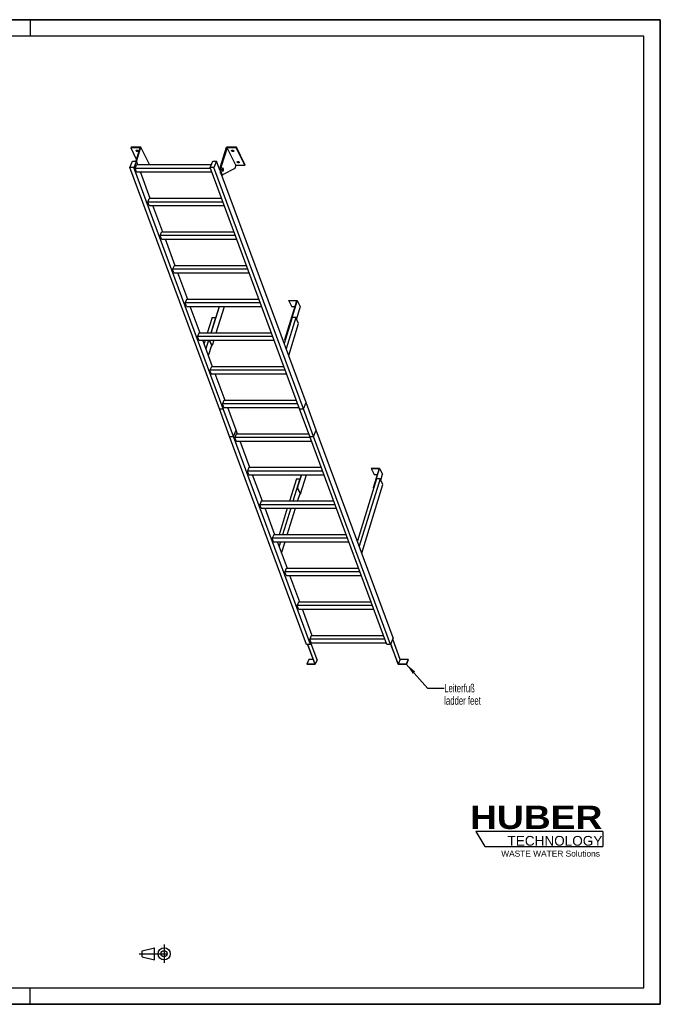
# Model space of a CAD drawing. Header units: millimetres. Extents: x 0 to 8400, y 0 to 5940.
# Tile 2 of 2: x 4537 to 8400, y 0 to 5940. Entities that reach past the tile are written whole.
import ezdxf

# ---------------------------------------------------------------- set-up
doc = ezdxf.new("R2010")
doc.units = ezdxf.units.MM
doc.header["$LTSCALE"] = 462
doc.linetypes.add('CENTER', pattern=[0.6, 0.375, -0.075, 0.075, -0.075])
doc.layers.get('0').update_dxf_attribs({"linetype": 'CONTINUOUS'})
for name, color, linetype in [('005_AXIS', 7, 'CONTINUOUS'), ('053_NOTES', 7, 'CONTINUOUS'), ('HUBER_Logo_BL1', 7, 'CONTINUOUS')]:
    doc.layers.add(name, color=color, linetype=linetype)
doc.styles.get("Standard").update_dxf_attribs({"font": 'txt', "width": 0.7})
doc.styles.add('TEXTSTYLE_2', font='ariblk.ttf')
doc.styles.add('TEXTSTYLE_3', font='arial.ttf')
doc.dimstyles.get("Standard").update_dxf_attribs({"dimtxt": 50, "dimasz": 70, "dimexe": 2, "dimexo": 1, "dimtad": 1, "dimtxsty": 'STANDARD', "dimblk": '_FILLED', "dimblk1": '_FILLED', "dimblk2": '_FILLED', "dimcen": 0.09, "dimazin": 2, "dimtol": 1, "dimtp": 0.01, "dimtm": 0.01, "dimtfac": 1, "dimtofl": 0, "dimtmove": 0, "dimatfit": 3, "dimldrblk": '_FILLED', "dimfxl": 1, "dimtolj": 1, "dimarcsym": 0})

# ---------------------------------------------------------------- blocks, each defined once
blk = doc.blocks.new('HUBER_LOGO_BL1', base_point=(7675, 1007.5))
at = {"layer": 'HUBER_Logo_BL1', "color": 5, "linetype": 'CONTINUOUS'}
for p, q in [((8052.9, 1042), (7287.9, 1042)), ((7287.9, 1042), (7341.9, 952)), ((8052.9, 1042), (8052.9, 952)), ((7341.9, 952), (8052.9, 952))]:
    blk.add_line(p, q, dxfattribs=at)
at = {"layer": 'HUBER_Logo_BL1', "color": 2, "linetype": 'CONTINUOUS', "attachment_point": 3, "line_spacing_factor": 0.78}
for s, insert, char_height, width, style in [('HUBER\\P\\fArial;\\H58.5;TECHNOLOGY ', (8050.7, 1198.2), 140.4, 775.343, 'TEXTSTYLE_2'), ('WASTE WATER Solutions', (8036, 927.2), 36, 594.067, 'TEXTSTYLE_3')]:
    blk.add_mtext(s, dxfattribs=dict(at, insert=insert, char_height=char_height, width=width, style=style))
blk = doc.blocks.new('PROJEKTIONSMETHODE_1_BL2', base_point=(5360, 305))
at = {"color": 2, "linetype": 'CENTER'}
for p, q in [((5407.7, 360), (5407.7, 250)), ((5257.3, 305), (5462.7, 305))]:
    blk.add_line(p, q, dxfattribs=at)
at = {"color": 2, "linetype": 'CONTINUOUS'}
for p, q in [((5275.7, 323.3), (5349, 341.7)), ((5275.7, 286.7), (5275.7, 323.3)), ((5349, 268.3), (5349, 341.7)), ((5275.7, 286.7), (5349, 268.3))]:
    blk.add_line(p, q, dxfattribs=at)
for radius in [36.7, 18.3]:
    blk.add_circle((5407.7, 305), radius, dxfattribs=at)
blk = doc.blocks.new('_FILLED')
at = {"color": 0, "linetype": 'BYBLOCK'}
blk.add_solid([(0, 0), (-1, 0.143), (-1, -0.143)], dxfattribs=at)

msp = doc.modelspace()

# ---------------------------------------------------------------- linework, layer by layer
at = {"color": 7, "linetype": 'CONTINUOUS'}
for p, q in [((0, 5940), (8400, 5940)), ((8400, 0), (8400, 5940)), ((5241.278, 5085.375), (5268.03, 5171.946)), ((5747.273, 5053.663), (5783.825, 5171.946)), ((5261.052, 5167.246), (5206.709, 5167.246)), ((5261.052, 5167.246), (5236.368, 5087.371)), ((5787.899, 5167.246), (5752.799, 5053.663)), ((5839.756, 5061.572), (5787.899, 5167.246)), ((5842.241, 5167.246), (5787.899, 5167.246)), ((5201.429, 5048.087), (5217.512, 5087.371)), ((5217.512, 5087.371), (5240.538, 5087.371)), ((5240.538, 5087.371), (5224.455, 5048.087)), ((5233.632, 5042.899), (5242.097, 5063.575)), ((5249.352, 5063.575), (5240.538, 5087.371)), ((5691.327, 5063.575), (5242.097, 5063.575)), ((5319.887, 5066.272), (5319.054, 5063.575)), ((5684.986, 5048.087), (5701.069, 5087.371)), ((5701.069, 5087.371), (5724.096, 5087.371)), ((5724.096, 5087.371), (5708.012, 5048.087)), ((5744.827, 5031.401), (5724.096, 5087.371)), ((5839.756, 5061.572), (5833.555, 5041.506)), ((5839.756, 5061.572), (5894.098, 5061.572)), ((5740.881, 3591.684), (5201.429, 5048.087)), ((5224.455, 5048.087), (5201.429, 5048.087)), ((5763.907, 3591.684), (5224.455, 5048.087)), ((5241.684, 5021.162), (5233.632, 5042.899)), ((5686.907, 5042.899), (5233.632, 5042.899)), ((5241.684, 5021.162), (5694.959, 5021.162)), ((5324.5, 4860.693), (5265.062, 5021.162)), ((5272.965, 5021.162), (5266.335, 5017.727)), ((6224.438, 3591.684), (5684.986, 5048.087)), ((5708.012, 5048.087), (5684.986, 5048.087)), ((6247.464, 3591.684), (5708.012, 5048.087)), ((6263.548, 3630.968), (5754.437, 5005.455)), ((5756.424, 5005.015), (5761.95, 5005.015)), ((5833.555, 5041.506), (5764.26, 5005.607)), ((5308.78, 4840.017), (5317.245, 4860.693)), ((5316.831, 4818.28), (5308.78, 4840.017)), ((5762.055, 4840.017), (5308.78, 4840.017)), ((5316.831, 4818.28), (5770.106, 4818.28)), ((5754.396, 4860.693), (5317.245, 4860.693)), ((5399.648, 4657.811), (5340.21, 4818.28)), ((5383.927, 4637.135), (5392.392, 4657.811)), ((5837.202, 4637.135), (5383.927, 4637.135)), ((5391.979, 4615.398), (5383.927, 4637.135)), ((5829.544, 4657.811), (5392.392, 4657.811)), ((5391.979, 4615.398), (5845.254, 4615.398)), ((5474.795, 4454.929), (5415.357, 4615.398)), ((5467.54, 4454.929), (5459.075, 4434.253)), ((5467.126, 4412.516), (5459.075, 4434.253)), ((5912.35, 4434.253), (5459.075, 4434.253)), ((5467.126, 4412.516), (5920.401, 4412.516)), ((5904.691, 4454.929), (5467.54, 4454.929)), ((5549.943, 4252.047), (5490.505, 4412.516)), ((5542.687, 4252.047), (5534.222, 4231.371)), ((5542.274, 4209.634), (5534.222, 4231.371)), ((5987.497, 4231.371), (5534.222, 4231.371)), ((5979.839, 4252.047), (5542.687, 4252.047)), ((6136.563, 4010.098), (6208.698, 4243.529)), ((6211.025, 4245.096), (6138.405, 4010.098)), ((6159.882, 4243.529), (6160.366, 4245.096)), ((6159.882, 4243.529), (6177.27, 4208.097)), ((6208.698, 4243.529), (6159.882, 4243.529)), ((6160.366, 4245.096), (6211.025, 4245.096)), ((6211.025, 4245.096), (6228.412, 4209.664)), ((5542.274, 4209.634), (5995.549, 4209.634)), ((5625.09, 4049.165), (5565.652, 4209.634)), ((5739.536, 4209.634), (5689.947, 4049.165)), ((5691.789, 4049.165), (5741.378, 4209.634)), ((5769.24, 4208.097), (5720.126, 4049.165)), ((5769.24, 4208.097), (5768.485, 4209.634)), ((5818.056, 4208.097), (5769.24, 4208.097)), ((5818.056, 4208.097), (5817.302, 4209.634)), ((5818.531, 4209.634), (5818.056, 4208.097)), ((6197.749, 4208.097), (6177.27, 4208.097)), ((6228.412, 4209.664), (6205.485, 4135.472)), ((6180.477, 4143.263), (6131.954, 3986.242)), ((6201.661, 4143.263), (6143.503, 3955.062)), ((6158.951, 3913.355), (6219.049, 4107.831)), ((6201.661, 4143.263), (6180.477, 4143.263)), ((6219.049, 4107.831), (6201.661, 4143.263)), ((5617.835, 4049.165), (5609.37, 4028.489)), ((6054.986, 4049.165), (5617.835, 4049.165)), ((6062.645, 4028.489), (5609.37, 4028.489)), ((5617.421, 4006.752), (5609.37, 4028.489)), ((5617.421, 4006.752), (6070.696, 4006.752)), ((5700.238, 3846.283), (5640.8, 4006.752)), ((5695.262, 3974.666), (5679.516, 4006.752)), ((5697.104, 3974.666), (5681.358, 4006.752)), ((5707.019, 4006.752), (5697.104, 3974.666)), ((6136.563, 4010.098), (6138.258, 4006.642)), ((6138.405, 4010.098), (6136.563, 4010.098)), ((6138.405, 4010.098), (6138.97, 4008.946)), ((5695.262, 3974.666), (5697.104, 3974.666)), ((5692.982, 3846.283), (5684.517, 3825.607)), ((6137.792, 3825.607), (5684.517, 3825.607)), ((5692.569, 3803.87), (5684.517, 3825.607)), ((5692.569, 3803.87), (6145.844, 3803.87)), ((6130.134, 3846.283), (5692.982, 3846.283)), ((5775.385, 3643.401), (5715.948, 3803.87)), ((5768.13, 3643.401), (5759.665, 3622.725)), ((6205.282, 3643.401), (5768.13, 3643.401)), ((6247.464, 3591.684), (6263.526, 3630.915)), ((6247.513, 3591.664), (6263.574, 3630.895)), ((6263.574, 3630.895), (6263.518, 3630.895)), ((6263.526, 3630.915), (6263.548, 3630.968)), ((6325.249, 3464.387), (6263.574, 3630.895)), ((5740.881, 3591.684), (5763.907, 3591.684)), ((5740.907, 3591.612), (5740.929, 3591.664)), ((5802.582, 3425.103), (5740.907, 3591.612)), ((5740.907, 3591.612), (5763.934, 3591.612)), ((5740.929, 3591.664), (5740.937, 3591.684)), ((6212.94, 3622.725), (5759.665, 3622.725)), ((5767.716, 3600.988), (5759.665, 3622.725)), ((5763.907, 3591.684), (5767.716, 3600.988)), ((5763.934, 3591.612), (5763.956, 3591.664)), ((5825.609, 3425.103), (5763.934, 3591.612)), ((5763.956, 3591.664), (5767.765, 3600.968)), ((5767.716, 3600.988), (6220.991, 3600.988)), ((5767.765, 3600.968), (5767.773, 3600.988)), ((5841.692, 3464.387), (5791.095, 3600.988)), ((6224.438, 3591.684), (6247.464, 3591.684)), ((6224.486, 3591.664), (6224.465, 3591.612)), ((6286.139, 3425.103), (6224.465, 3591.612)), ((6224.465, 3591.612), (6247.491, 3591.612)), ((6224.494, 3591.684), (6224.486, 3591.664)), ((6247.491, 3591.612), (6247.513, 3591.664)), ((6309.166, 3425.103), (6247.491, 3591.612)), ((5825.609, 3425.103), (5841.67, 3464.335)), ((5825.657, 3425.084), (5841.719, 3464.315)), ((5841.719, 3464.315), (5841.662, 3464.315)), ((5841.67, 3464.335), (5841.692, 3464.387)), ((5850.533, 3440.519), (5841.719, 3464.315)), ((6309.166, 3425.103), (6325.227, 3464.335)), ((6309.214, 3425.084), (6325.276, 3464.315)), ((6325.276, 3464.315), (6325.219, 3464.315)), ((6325.227, 3464.335), (6325.249, 3464.387)), ((6789.58, 2210.794), (6325.276, 3464.315)), ((5802.582, 3425.103), (5825.609, 3425.103)), ((5802.609, 3425.031), (5802.631, 3425.084)), ((6266.913, 2171.51), (5802.609, 3425.031)), ((5802.609, 3425.031), (5825.636, 3425.031)), ((5802.631, 3425.084), (5802.639, 3425.103)), ((5825.636, 3425.031), (5825.657, 3425.084)), ((6289.94, 2171.51), (5825.636, 3425.031)), ((5843.277, 3440.519), (5834.812, 3419.843)), ((5842.864, 3398.106), (5834.812, 3419.843)), ((6288.087, 3419.843), (5834.812, 3419.843)), ((5842.864, 3398.106), (6296.139, 3398.106)), ((6280.429, 3440.519), (5843.277, 3440.519)), ((5925.68, 3237.637), (5866.243, 3398.106)), ((6286.139, 3425.103), (6309.166, 3425.103)), ((6286.188, 3425.084), (6286.166, 3425.031)), ((6750.471, 2171.51), (6286.166, 3425.031)), ((6286.166, 3425.031), (6309.193, 3425.031)), ((6286.196, 3425.103), (6286.188, 3425.084)), ((6309.193, 3425.031), (6309.214, 3425.084)), ((6773.497, 2171.51), (6309.193, 3425.031)), ((5918.425, 3237.637), (5909.96, 3216.961)), ((5918.011, 3195.224), (5909.96, 3216.961)), ((6363.235, 3216.961), (5909.96, 3216.961)), ((6355.577, 3237.637), (5918.425, 3237.637)), ((6656.929, 3233.207), (6656.445, 3231.64)), ((6656.445, 3231.64), (6673.833, 3196.208)), ((6656.445, 3231.64), (6705.261, 3231.64)), ((6707.588, 3233.207), (6656.929, 3233.207)), ((6705.261, 3231.64), (6669.436, 3115.707)), ((6671.278, 3115.707), (6707.588, 3233.207)), ((6707.588, 3233.207), (6724.975, 3197.775)), ((5918.011, 3195.224), (6371.287, 3195.224)), ((6000.828, 3034.755), (5941.39, 3195.224)), ((6235.32, 3195.224), (6210.747, 3115.707)), ((6212.589, 3115.707), (6237.162, 3195.224)), ((6229.977, 3080.276), (6265.498, 3195.224)), ((6689.143, 3170.54), (6573.137, 2795.144)), ((6710.328, 3170.54), (6584.686, 2763.964)), ((6673.833, 3196.208), (6694.312, 3196.208)), ((6710.328, 3170.54), (6689.143, 3170.54)), ((6727.715, 3135.109), (6710.328, 3170.54)), ((6714.151, 3162.749), (6724.975, 3197.775)), ((6210.747, 3115.707), (6228.135, 3080.276)), ((6210.747, 3115.707), (6212.589, 3115.707)), ((6212.589, 3115.707), (6229.977, 3080.276)), ((6600.134, 2722.257), (6727.715, 3135.109)), ((6669.436, 3115.707), (6671.131, 3112.252)), ((6669.436, 3115.707), (6671.278, 3115.707)), ((6671.278, 3115.707), (6671.843, 3114.556)), ((5993.572, 3034.755), (5985.108, 3014.079)), ((6430.724, 3034.755), (5993.572, 3034.755)), ((6228.135, 3080.276), (6229.977, 3080.276)), ((6438.383, 3014.079), (5985.108, 3014.079)), ((5993.159, 2992.342), (5985.108, 3014.079)), ((5993.159, 2992.342), (6446.434, 2992.342)), ((6075.975, 2831.873), (6016.538, 2992.342)), ((6068.72, 2831.873), (6060.255, 2811.197)), ((6513.53, 2811.197), (6060.255, 2811.197)), ((6068.307, 2789.46), (6060.255, 2811.197)), ((6505.872, 2831.873), (6068.72, 2831.873)), ((6068.307, 2789.46), (6521.582, 2789.46)), ((6151.123, 2628.991), (6091.685, 2789.46)), ((6143.868, 2628.991), (6135.403, 2608.315)), ((6581.019, 2628.991), (6143.868, 2628.991)), ((6143.454, 2586.578), (6135.403, 2608.315)), ((6588.678, 2608.315), (6135.403, 2608.315)), ((6143.454, 2586.578), (6596.729, 2586.578)), ((6226.271, 2426.109), (6166.833, 2586.578)), ((6219.015, 2426.109), (6210.55, 2405.434)), ((6218.602, 2383.696), (6210.55, 2405.434)), ((6663.825, 2405.434), (6210.55, 2405.434)), ((6218.602, 2383.696), (6671.877, 2383.696)), ((6656.167, 2426.109), (6219.015, 2426.109)), ((6301.418, 2223.227), (6241.98, 2383.696)), ((6294.163, 2223.227), (6285.698, 2202.552)), ((6738.973, 2202.552), (6285.698, 2202.552)), ((6293.749, 2180.814), (6285.698, 2202.552)), ((6731.314, 2223.227), (6294.163, 2223.227)), ((6789.58, 2210.794), (6773.497, 2171.51)), ((6831.502, 2080.308), (6786.215, 2202.574)), ((6289.94, 2171.51), (6266.913, 2171.51)), ((6273.324, 2171.51), (6317.316, 2052.741)), ((6319.695, 2051.292), (6275.166, 2171.51)), ((6293.749, 2180.814), (6289.94, 2171.51)), ((6330.982, 2078.859), (6293.47, 2180.132)), ((6293.749, 2180.814), (6747.024, 2180.814)), ((6773.497, 2171.51), (6750.471, 2171.51)), ((6773.961, 2172.644), (6818.91, 2051.292)), ((6820.215, 2052.741), (6774.928, 2175.006)), ((6280.707, 2080.308), (6269.421, 2052.741)), ((6307.105, 2080.308), (6280.707, 2080.308)), ((6831.502, 2080.308), (6820.215, 2052.741)), ((6879.397, 2080.308), (6831.502, 2080.308)), ((6879.397, 2080.308), (6868.111, 2052.741)), ((6879.934, 2078.859), (6879.397, 2080.308)), ((6269.421, 2052.741), (6269.958, 2051.292)), ((6317.316, 2052.741), (6269.421, 2052.741)), ((6269.958, 2051.292), (6319.695, 2051.292)), ((6330.982, 2078.859), (6319.695, 2051.292)), ((6818.91, 2051.292), (6868.647, 2051.292)), ((6868.111, 2052.741), (6820.215, 2052.741)), ((6868.647, 2051.292), (6868.111, 2052.741)), ((6879.934, 2078.859), (6868.647, 2051.292)), ((0, 0), (8400, 0))]:
    msp.add_line(p, q, dxfattribs=at)
at = {"color": 3, "linetype": 'CONTINUOUS'}
for p, q in [((8400, 5940), (0, 5940)), ((4600, 5940), (4600, 5840)), ((8400, 5940), (8400, 0)), ((4600, 0), (4600, 100)), ((8400, 0), (0, 0))]:
    msp.add_line(p, q, dxfattribs=at)
at = {"color": 5, "linetype": 'CONTINUOUS'}
for p, q in [((8300, 5840), (100, 5840)), ((8300, 100), (8300, 5840)), ((100, 100), (8300, 100))]:
    msp.add_line(p, q, dxfattribs=at)
at = {"color": 9, "linetype": 'CONTINUOUS'}
msp.add_line((5747.273, 5053.663), (5752.799, 5053.663), dxfattribs=at)
at = {"color": 7, "linetype": 'CONTINUOUS'}
for points, knots in [([(5747.273, 5053.663), (5746.543, 5051.303), (5745.428, 5046.213), (5744.662, 5038.254), (5744.753, 5030.047), (5745.697, 5022.218), (5747.184, 5016.246), (5748.797, 5012.162), (5750.1, 5009.675), (5751.529, 5007.668), (5753.066, 5006.177), (5754.703, 5005.237), (5755.871, 5005.015), (5756.424, 5005.015)], [0, 0, 0, 0, 0.13939916, 0.29280569, 0.45031518, 0.6015399, 0.73684017, 0.79611184, 0.84888331, 0.89492094, 0.93453064, 0.96882596, 1, 1, 1, 1]), ([(5752.799, 5053.663), (5752.069, 5051.303), (5750.954, 5046.213), (5750.188, 5038.254), (5750.28, 5030.047), (5751.223, 5022.218), (5752.71, 5016.246), (5754.323, 5012.162), (5755.627, 5009.675), (5757.055, 5007.668), (5758.593, 5006.177), (5760.229, 5005.237), (5761.398, 5005.015), (5761.95, 5005.015)], [0, 0, 0, 0, 0.13939916, 0.29280569, 0.45031518, 0.6015399, 0.73684017, 0.79611184, 0.84888331, 0.89492094, 0.93453064, 0.96882596, 1, 1, 1, 1]), ([(5761.95, 5005.015), (5762.144, 5005.015), (5762.944, 5005.066), (5763.723, 5005.329), (5764.26, 5005.607)], [0, 0, 0, 0, 0.24280265, 1, 1, 1, 1])]:
    msp.add_open_spline(points, degree=3, knots=knots, dxfattribs=at)
at = {"layer": '005_AXIS', "color": 7, "linetype": 'CONTINUOUS'}
for p, q in [((5208.161, 5171.946), (5206.709, 5167.246)), ((5268.03, 5171.946), (5208.161, 5171.946)), ((5319.887, 5066.272), (5268.03, 5171.946)), ((5843.693, 5171.946), (5783.825, 5171.946)), ((5843.693, 5171.946), (5842.241, 5167.246)), ((5895.551, 5066.272), (5843.693, 5171.946)), ((5206.709, 5167.246), (5240.054, 5099.296)), ((5894.098, 5061.572), (5842.241, 5167.246)), ((5895.551, 5066.272), (5894.098, 5061.572)), ((5745.115, 5042.515), (5740.71, 5042.515)), ((5761.95, 5042.515), (5759.843, 5042.515)), ((5761.95, 5027.515), (5759.847, 5027.515)), ((5696.92, 4143.263), (5667.842, 4049.165)), ((5718.104, 4143.263), (5689.026, 4049.165)), ((5696.92, 4143.263), (5718.104, 4143.263)), ((5718.67, 4142.111), (5718.104, 4143.263)), ((5654.735, 4006.752), (5648.397, 3986.242)), ((5675.919, 4006.752), (5659.946, 3955.062)), ((5675.394, 3913.355), (5694.696, 3975.817)), ((6205.586, 3170.54), (6163.626, 3034.755)), ((6226.771, 3170.54), (6184.81, 3034.755)), ((6205.586, 3170.54), (6226.771, 3170.54)), ((6227.336, 3169.389), (6226.771, 3170.54)), ((6213.147, 3034.755), (6227.569, 3081.427)), ((6150.519, 2992.342), (6100.93, 2831.873)), ((6171.703, 2992.342), (6122.115, 2831.873)), ((6150.451, 2831.873), (6200.04, 2992.342)), ((6109.008, 2789.46), (6101.129, 2763.964)), ((6116.577, 2722.257), (6137.345, 2789.46))]:
    msp.add_line(p, q, dxfattribs=at)
for points, knots in [([(5239.808, 5148.597), (5239.656, 5148.907), (5239.443, 5149.543), (5239.493, 5150.219), (5239.585, 5150.516)], [0, 0, 0, 0, 0.52599001, 1, 1, 1, 1]), ([(5239.585, 5150.516), (5239.708, 5150.917), (5240.265, 5151.71), (5241.642, 5152.409), (5243.398, 5152.701), (5245.388, 5152.574), (5247.416, 5152.047), (5249.282, 5151.17), (5250.798, 5150.035), (5251.542, 5149.086), (5251.782, 5148.597)], [0, 0, 0, 0, 0.08792798, 0.19150839, 0.31584218, 0.45699793, 0.60613597, 0.75253436, 0.88609218, 1, 1, 1, 1]), ([(5252.005, 5146.678), (5251.881, 5146.277), (5251.324, 5145.485), (5249.948, 5144.786), (5248.191, 5144.494), (5246.202, 5144.621), (5244.173, 5145.148), (5242.307, 5146.024), (5240.792, 5147.159), (5240.047, 5148.109), (5239.808, 5148.597)], [0, 0, 0, 0, 0.08792798, 0.19150839, 0.31584218, 0.45699793, 0.60613597, 0.75253436, 0.88609218, 1, 1, 1, 1]), ([(5251.177, 5149.506), (5250.411, 5149.289), (5248.687, 5149.162), (5246.118, 5149.643), (5243.725, 5150.695), (5242.374, 5151.773), (5241.863, 5152.384)], [0, 0, 0, 0, 0.23499217, 0.50000086, 0.76500904, 1, 1, 1, 1]), ([(5251.782, 5148.597), (5251.934, 5148.288), (5252.147, 5147.652), (5252.097, 5146.975), (5252.005, 5146.678)], [0, 0, 0, 0, 0.52599001, 1, 1, 1, 1]), ([(5815.471, 5148.597), (5815.319, 5148.907), (5815.106, 5149.543), (5815.156, 5150.219), (5815.248, 5150.516)], [0, 0, 0, 0, 0.52599001, 1, 1, 1, 1]), ([(5815.248, 5150.516), (5815.372, 5150.917), (5815.928, 5151.71), (5817.305, 5152.409), (5819.061, 5152.701), (5821.051, 5152.574), (5823.08, 5152.047), (5824.946, 5151.17), (5826.461, 5150.035), (5827.205, 5149.086), (5827.445, 5148.597)], [0, 0, 0, 0, 0.08792798, 0.19150839, 0.31584218, 0.45699793, 0.60613597, 0.75253436, 0.88609218, 1, 1, 1, 1]), ([(5827.668, 5146.678), (5827.544, 5146.277), (5826.988, 5145.485), (5825.611, 5144.786), (5823.855, 5144.494), (5821.865, 5144.621), (5819.836, 5145.148), (5817.97, 5146.024), (5816.455, 5147.159), (5815.711, 5148.109), (5815.471, 5148.597)], [0, 0, 0, 0, 0.08792798, 0.19150839, 0.31584218, 0.45699793, 0.60613597, 0.75253436, 0.88609218, 1, 1, 1, 1]), ([(5826.84, 5149.506), (5826.074, 5149.289), (5824.35, 5149.162), (5821.781, 5149.643), (5819.389, 5150.695), (5818.037, 5151.773), (5817.526, 5152.384)], [0, 0, 0, 0, 0.23499217, 0.50000086, 0.76500904, 1, 1, 1, 1]), ([(5827.445, 5148.597), (5827.597, 5148.288), (5827.81, 5147.652), (5827.76, 5146.975), (5827.668, 5146.678)], [0, 0, 0, 0, 0.52599001, 1, 1, 1, 1]), ([(5849.026, 5080.22), (5848.874, 5080.53), (5848.661, 5081.166), (5848.71, 5081.842), (5848.802, 5082.139)], [0, 0, 0, 0, 0.52599001, 1, 1, 1, 1]), ([(5848.802, 5082.139), (5848.926, 5082.54), (5849.483, 5083.333), (5850.86, 5084.032), (5852.616, 5084.324), (5854.605, 5084.197), (5856.634, 5083.67), (5858.5, 5082.793), (5860.016, 5081.658), (5860.76, 5080.708), (5860.999, 5080.22)], [0, 0, 0, 0, 0.08792798, 0.19150839, 0.31584218, 0.45699793, 0.60613597, 0.75253436, 0.88609218, 1, 1, 1, 1]), ([(5861.223, 5078.301), (5861.099, 5077.9), (5860.542, 5077.108), (5859.165, 5076.408), (5857.409, 5076.117), (5855.42, 5076.243), (5853.391, 5076.771), (5851.525, 5077.647), (5850.009, 5078.782), (5849.265, 5079.732), (5849.026, 5080.22)], [0, 0, 0, 0, 0.08792798, 0.19150839, 0.31584218, 0.45699793, 0.60613597, 0.75253436, 0.88609218, 1, 1, 1, 1]), ([(5860.395, 5081.129), (5859.629, 5080.912), (5857.904, 5080.785), (5855.335, 5081.266), (5852.943, 5082.318), (5851.591, 5083.396), (5851.081, 5084.007)], [0, 0, 0, 0, 0.23499217, 0.50000086, 0.76500904, 1, 1, 1, 1]), ([(5860.999, 5080.22), (5861.151, 5079.911), (5861.364, 5079.275), (5861.315, 5078.598), (5861.223, 5078.301)], [0, 0, 0, 0, 0.52599001, 1, 1, 1, 1]), ([(5761.95, 5044.265), (5761.762, 5044.265), (5761.36, 5044.18), (5760.807, 5043.826), (5760.294, 5043.27), (5759.623, 5042.206), (5758.969, 5040.448), (5758.481, 5037.987), (5758.295, 5035.254), (5758.427, 5032.5), (5758.865, 5029.976), (5759.385, 5028.434), (5759.711, 5027.769)], [0, 0, 0, 0, 0.03139335, 0.06653602, 0.10789214, 0.15653911, 0.27536242, 0.41788486, 0.57383792, 0.73088447, 0.87653107, 1, 1, 1, 1]), ([(5761.95, 5042.515), (5761.797, 5042.515), (5761.472, 5042.446), (5761.023, 5042.159), (5760.607, 5041.708), (5760.063, 5040.846), (5759.533, 5039.42), (5759.138, 5037.425), (5758.986, 5035.209), (5759.094, 5032.976), (5759.449, 5030.929), (5759.87, 5029.679), (5760.135, 5029.14)], [0, 0, 0, 0, 0.03139336, 0.06653604, 0.10789215, 0.1565391, 0.27536241, 0.41788485, 0.57383792, 0.73088447, 0.87653103, 1, 1, 1, 1]), ([(5759.711, 5027.769), (5759.857, 5027.472), (5760.16, 5026.938), (5760.707, 5026.287), (5761.303, 5025.868), (5761.745, 5025.765), (5761.95, 5025.765)], [0, 0, 0, 0, 0.31594759, 0.58208421, 0.80455749, 1, 1, 1, 1]), ([(5760.135, 5029.14), (5760.253, 5028.899), (5760.499, 5028.466), (5760.942, 5027.938), (5761.426, 5027.598), (5761.784, 5027.515), (5761.95, 5027.515)], [0, 0, 0, 0, 0.31594789, 0.58208425, 0.80455749, 1, 1, 1, 1]), ([(5764.189, 5042.261), (5764.043, 5042.558), (5763.74, 5043.091), (5763.193, 5043.743), (5762.597, 5044.162), (5762.155, 5044.265), (5761.95, 5044.265)], [0, 0, 0, 0, 0.31594759, 0.58208421, 0.80455749, 1, 1, 1, 1]), ([(5763.766, 5040.89), (5763.647, 5041.131), (5763.401, 5041.564), (5762.958, 5042.091), (5762.475, 5042.432), (5762.116, 5042.515), (5761.95, 5042.515)], [0, 0, 0, 0, 0.31594789, 0.58208425, 0.80455749, 1, 1, 1, 1]), ([(5761.95, 5025.765), (5762.138, 5025.765), (5762.54, 5025.85), (5763.093, 5026.204), (5763.607, 5026.76), (5764.277, 5027.823), (5764.931, 5029.582), (5765.419, 5032.043), (5765.606, 5034.775), (5765.473, 5037.53), (5765.035, 5040.054), (5764.515, 5041.596), (5764.189, 5042.261)], [0, 0, 0, 0, 0.03139335, 0.06653602, 0.10789214, 0.15653911, 0.27536242, 0.41788486, 0.57383792, 0.73088447, 0.87653107, 1, 1, 1, 1]), ([(5761.95, 5027.515), (5762.103, 5027.515), (5762.429, 5027.584), (5762.877, 5027.871), (5763.293, 5028.322), (5763.837, 5029.184), (5764.367, 5030.61), (5764.763, 5032.605), (5764.914, 5034.821), (5764.807, 5037.054), (5764.451, 5039.101), (5764.03, 5040.351), (5763.766, 5040.89)], [0, 0, 0, 0, 0.03139336, 0.06653604, 0.10789215, 0.1565391, 0.27536241, 0.41788485, 0.57383792, 0.73088447, 0.87653103, 1, 1, 1, 1])]:
    msp.add_open_spline(points, degree=3, knots=knots, dxfattribs=at)

# ---------------------------------------------------------------- block references
at = {"color": 2, "linetype": 'CONTINUOUS'}
msp.add_blockref('PROJEKTIONSMETHODE_1_BL2', (5360, 305), dxfattribs=at)
at = {"layer": 'HUBER_Logo_BL1'}
msp.add_blockref('HUBER_LOGO_BL1', (7674.994, 1007.484), dxfattribs=at)

# ---------------------------------------------------------------- texts
at = {"layer": '053_NOTES', "color": 2, "linetype": 'CONTINUOUS', "insert": (7096.86, 1932.233), "char_height": 50, "width": 566.07143, "attachment_point": 1, "line_spacing_factor": 0.9}
msp.add_mtext('Leiterfuß\\Pladder feet', dxfattribs=at)

# ---------------------------------------------------------------- leaders
at = {"layer": '053_NOTES', "color": 2, "linetype": 'CONTINUOUS'}
msp.add_leader([(6868.111, 2052.741), (6996.86, 1907.233), (7096.86, 1907.233)], dimstyle='STANDARD', override={"dimtad": 0}, dxfattribs=at)

doc.saveas('drawing.dxf')
